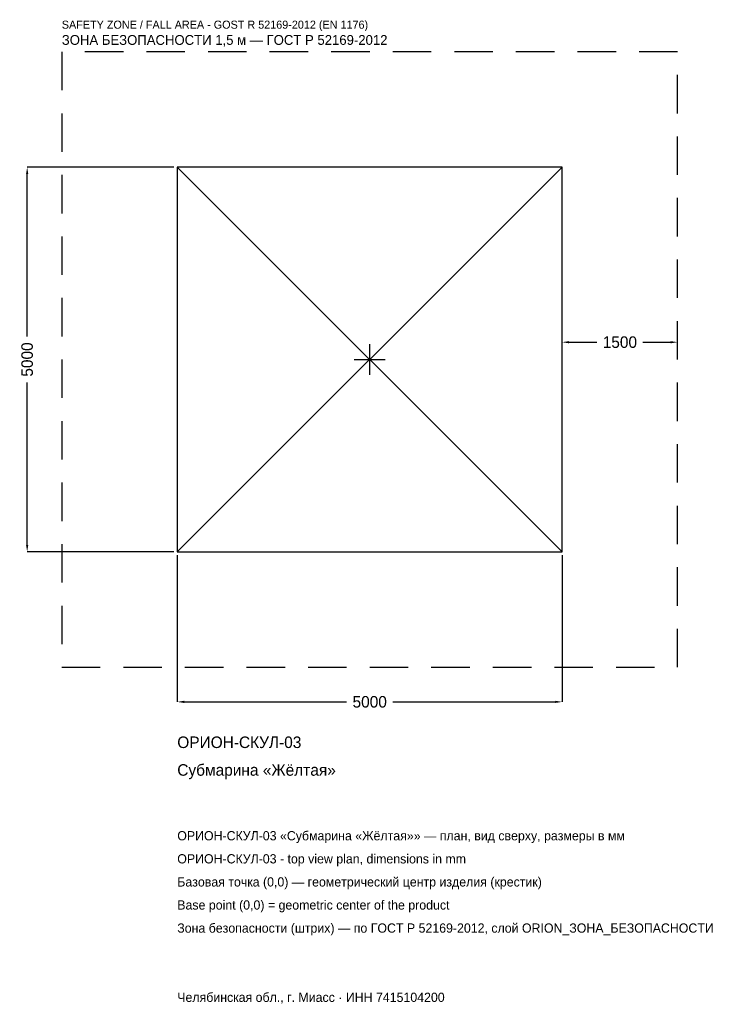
# Model space of a CAD drawing. Header units: metres. Extents: x -4547 to 4568, y -8381 to 4417.
import ezdxf

# ---------------------------------------------------------------- set-up
doc = ezdxf.new("R2010")
doc.units = ezdxf.units.M
doc.linetypes.add('DASHED', pattern=[800, 500, -300])
for name, color, linetype in [('ORION_ДАННЫЕ', 3, 'Continuous'), ('ORION_ЗОНА_БЕЗОПАСНОСТИ', 1, 'Continuous'), ('ORION_КОНТУР', 7, 'Continuous'), ('ORION_РАЗМЕРЫ', 8, 'Continuous')]:
    doc.layers.add(name, color=color, linetype=linetype)
doc.dimstyles.new('ORION', dxfattribs={"dimtxt": 150, "dimasz": 90, "dimexe": 1.25, "dimexo": 45, "dimtad": 1, "dimdec": 0, "dimcen": 2.5, "dimazin": 3, "dimtfac": 1, "dimtmove": 0, "dimatfit": 3, "dimarcsym": 0})

# ---------------------------------------------------------------- blocks, each defined once
blk = doc.blocks.new('_CLOSEDFILLED')
at = {"color": 0, "linetype": 'BYBLOCK'}
blk.add_solid([(-1, 0.16), (0, 0), (-1, -0.16)], dxfattribs=at)
blk = doc.blocks.new('*D1')
for p, q in [((-2500, -2545), (-2500, -4450)), ((2500, -2545), (2500, -4450)), ((-2410, -4450), (-300, -4450)), ((300, -4450), (2410, -4450))]:
    blk.add_line(p, q)
at = {"layer": 'Defpoints'}
for p in [(-2500, -2500), (2500, -2500), (-2500, -4450)]:
    blk.add_point(p, dxfattribs=at)
at = {"layer": 'ORION_РАЗМЕРЫ', "xscale": 90, "yscale": 90, "rotation": 180}
blk.add_blockref('_CLOSEDFILLED', (-2500, -4450), dxfattribs=at)
at = {"layer": 'ORION_РАЗМЕРЫ', "xscale": 90, "yscale": 90}
blk.add_blockref('_CLOSEDFILLED', (2500, -4450), dxfattribs=at)
at = {"layer": 'ORION_РАЗМЕРЫ', "insert": (0, -4450), "char_height": 150, "attachment_point": 5}
blk.add_mtext('5000', dxfattribs=at)
blk = doc.blocks.new('*D2')
for p, q in [((-2545, 2500), (-4450, 2500)), ((-4450, 300), (-4450, 2410)), ((-4450, -2410), (-4450, -300)), ((-2545, -2500), (-4450, -2500))]:
    blk.add_line(p, q)
at = {"layer": 'Defpoints'}
for p in [(-2500, 2500), (-4450, -2500), (-2500, -2500)]:
    blk.add_point(p, dxfattribs=at)
at = {"layer": 'ORION_РАЗМЕРЫ', "xscale": 90, "yscale": 90}
for p, rotation in [((-4450, 2500), 90), ((-4450, -2500), 270)]:
    blk.add_blockref('_CLOSEDFILLED', p, dxfattribs=dict(at, rotation=rotation))
at = {"layer": 'ORION_РАЗМЕРЫ', "insert": (-4450, 0), "char_height": 150, "attachment_point": 5, "rotation": 90}
blk.add_mtext('5000', dxfattribs=at)
blk = doc.blocks.new('*D3')
for p, q in [((2500, 45), (2500, 225)), ((2590, 225), (2950, 225)), ((3550, 225), (3910, 225)), ((4000, 45), (4000, 225))]:
    blk.add_line(p, q)
at = {"layer": 'Defpoints'}
for p in [(2500, 225), (2500, 0), (4000, 0)]:
    blk.add_point(p, dxfattribs=at)
at = {"layer": 'ORION_РАЗМЕРЫ', "xscale": 90, "yscale": 90, "rotation": 180}
blk.add_blockref('_CLOSEDFILLED', (2500, 225), dxfattribs=at)
at = {"layer": 'ORION_РАЗМЕРЫ', "xscale": 90, "yscale": 90}
blk.add_blockref('_CLOSEDFILLED', (4000, 225), dxfattribs=at)
at = {"layer": 'ORION_РАЗМЕРЫ', "insert": (3250, 225), "char_height": 150, "attachment_point": 5}
blk.add_mtext('1500', dxfattribs=at)
blk = doc.blocks.new('ОРИОН ОРИОН-СКУЛ-03 Субмарина Жёлтая')
at = {"layer": 'ORION_ЗОНА_БЕЗОПАСНОСТИ', "linetype": 'DASHED'}
blk.add_lwpolyline([(-4000, -4000), (4000, -4000), (4000, 4000), (-4000, 4000)], close=True, dxfattribs=at)
at = {"layer": 'ORION_КОНТУР'}
for p, q in [((-2500, -2500), (2500, 2500)), ((-2500, 2500), (2500, -2500))]:
    blk.add_line(p, q, dxfattribs=at)
blk.add_lwpolyline([(-2500, -2500), (2500, -2500), (2500, 2500), (-2500, 2500)], close=True, dxfattribs=at)
at = {"layer": 'ORION_РАЗМЕРЫ'}
for p, q in [((0, -200), (0, 200)), ((-200, 0), (200, 0))]:
    blk.add_line(p, q, dxfattribs=at)
at = {"layer": 'ORION_ДАННЫЕ'}
for tag, p in [('АРТИКУЛ', (-2500, -5050)), ('НАИМЕНОВАНИЕ', (-2500, -5410))]:
    blk.add_attdef(tag, p, '', height=150, dxfattribs=at)
at = {"layer": 'ORION_ДАННЫЕ', "flags": 1}
for tag, p in [('ПРОИЗВОДИТЕЛЬ', (-2500, -5770)), ('ТЕЛЕФОН', (-2500, -6130)), ('САЙТ', (-2500, -6850)), ('АДРЕС', (-2500, -7210)), ('РЕКВИЗИТЫ', (-2500, -7570)), ('ГАБАРИТЫ', (-2500, -7930)), ('ЗОНА_БЕЗОПАСНОСТИ', (-2500, -8290))]:
    blk.add_attdef(tag, p, '', height=150, dxfattribs=at)
at = {"layer": 'ORION_ЗОНА_БЕЗОПАСНОСТИ', "color": 1}
for s, height, p in [('SAFETY ZONE / FALL AREA - GOST R 52169-2012 (EN 1176)', 105, (-4000, 4300)), ('ЗОНА БЕЗОПАСНОСТИ 1,5 м — ГОСТ Р 52169-2012', 127.5, (-4000, 4090))]:
    blk.add_text(s, height=height, dxfattribs=at).set_placement(p)
at = {"layer": 'ORION_РАЗМЕРЫ'}
dim = blk.add_linear_dim(base=(-4450, -2500), p1=(-2500, -2500), p2=(-2500, 2500), angle=90, dimstyle='ORION', dxfattribs=at)
dim.commit()
dim.dimension.update_dxf_attribs({"geometry": '*D2', "text_midpoint": (-4450, 0)})
for base, p1, p2, picture, middle in [((2500, 225), (2500, 0), (4000, 0), '*D3', (3250, 225)), ((-2500, -4450), (-2500, -2500), (2500, -2500), '*D1', (0, -4450))]:
    dim = blk.add_linear_dim(base=base, p1=p1, p2=p2, dimstyle='ORION', dxfattribs=at)
    dim.commit()
    dim.dimension.update_dxf_attribs({"geometry": picture, "text_midpoint": middle})

msp = doc.modelspace()

# ---------------------------------------------------------------- block references
msp.add_blockref('ОРИОН ОРИОН-СКУЛ-03 Субмарина Жёлтая', (0, 0)).add_auto_attribs({'АРТИКУЛ': 'ОРИОН-СКУЛ-03', 'НАИМЕНОВАНИЕ': 'Субмарина «Жёлтая»'})

# ---------------------------------------------------------------- texts
at = {"layer": 'ORION_ДАННЫЕ', "color": 3}
for s, p in [('ОРИОН-СКУЛ-03 «Субмарина «Жёлтая»» — план, вид сверху, размеры в мм', (-2500, -6250)), ('ОРИОН-СКУЛ-03 - top view plan, dimensions in mm', (-2500, -6550)), ('Челябинская обл., г. Миасс · ИНН 7415104200', (-2500, -8350))]:
    msp.add_text(s, height=120, dxfattribs=at).set_placement(p)
at = {"layer": 'ORION_ДАННЫЕ', "color": 7}
for s, p in [('Базовая точка (0,0) — геометрический центр изделия (крестик)', (-2500, -6850)), ('Base point (0,0) = geometric center of the product', (-2500, -7150))]:
    msp.add_text(s, height=120, dxfattribs=at).set_placement(p)
at = {"layer": 'ORION_ДАННЫЕ', "color": 1}
msp.add_text('Зона безопасности (штрих) — по ГОСТ Р 52169-2012, слой ORION_ЗОНА_БЕЗОПАСНОСТИ', height=120, dxfattribs=at).set_placement((-2500, -7450))

doc.saveas('drawing.dxf')
